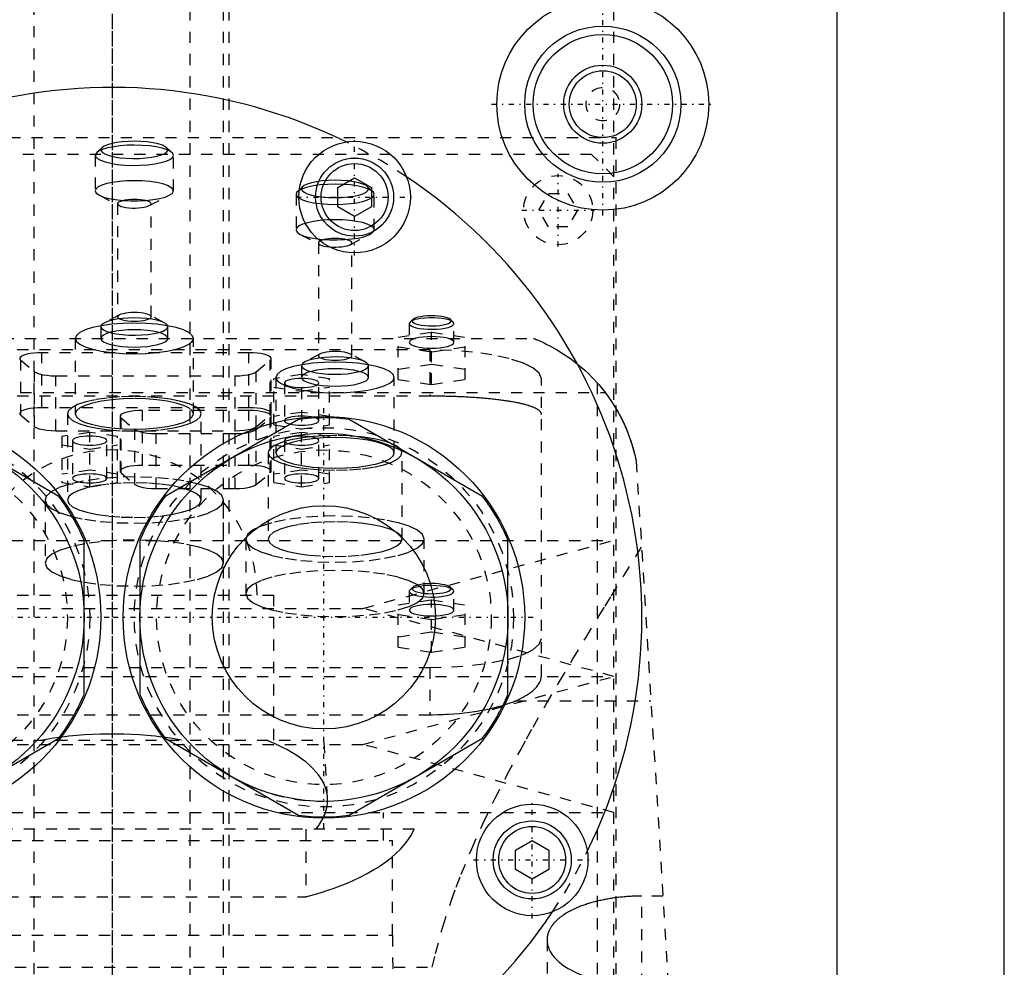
# Model space of a CAD drawing. Extents: x -90 to 90, y -139 to 487.
# Tile 8 of 10: x -8 to 80, y 195 to 280. Entities that reach past the tile are written whole.
import ezdxf

# ---------------------------------------------------------------- set-up
doc = ezdxf.new("R2010")
doc.units = 0
doc.linetypes.add('CENTER', pattern=[1.5, 0.45, -0.5, 0.05, -0.5])
doc.linetypes.add('DASHED', pattern=[2, 1, -1])
for name, color, linetype in [('AM_0', 7, 'CONTINUOUS'), ('AM_3', 7, 'DASHED'), ('AM_7', 7, 'CENTER')]:
    doc.layers.add(name, color=color, linetype=linetype)

msp = doc.modelspace()

# ---------------------------------------------------------------- linework, layer by layer
at = {"layer": 'AM_0', "color": 7, "linetype": 'CONTINUOUS'}
for p, q in [((65, 37.5), (65, 313.5)), ((80, 30), (80, 291.5)), ((20.25, 264.538), (21.75, 265.404)), ((21.75, 265.404), (23.25, 264.538)), ((20.25, 262.806), (20.25, 264.538)), ((23.25, 264.538), (23.25, 262.806)), ((21.75, 261.94), (20.25, 262.806)), ((23.25, 262.806), (21.75, 261.94)), ((-4.771, 236.837), (-16.729, 243.742)), ((16.729, 243.742), (4.771, 236.837)), ((33.229, 236.837), (21.271, 243.742)), ((-2.5, 219.096), (-2.5, 232.904)), ((2.5, 232.904), (2.5, 219.096)), ((35.5, 219.096), (35.5, 232.904)), ((-16.729, 208.258), (-4.771, 215.163)), ((4.771, 215.163), (16.729, 208.258)), ((21.271, 208.258), (33.229, 215.163)), ((36.172, 205.116), (37.672, 205.982)), ((37.672, 205.982), (39.172, 205.116)), ((36.172, 203.384), (36.172, 205.116)), ((39.172, 205.116), (39.172, 203.384)), ((37.672, 202.518), (36.172, 203.384)), ((39.172, 203.384), (37.672, 202.518))]:
    msp.add_line(p, q, dxfattribs=at)
for centre, radius in [((44, 272), 9.5), ((44, 272), 7), ((44, 272), 6.25), ((44, 272), 3.5), ((44, 272), 3), ((21.75, 263.672), 5), ((21.75, 263.672), 3.5), ((21.75, 263.672), 3), ((-19, 226), 18), ((19, 226), 18), ((-19, 226), 16.5), ((19, 226), 16.5), ((19, 226), 10.007), ((37.672, 204.25), 5), ((37.672, 204.25), 3.5), ((37.672, 204.25), 3)]:
    msp.add_circle(centre, radius, dxfattribs=at)
for centre, radius, start, end in [((0, 226), 47.5, 63.78209, 146.21791), ((0, 226), 47.5, 333.78209, 56.21791), ((19, 226), 17.886, 82.70653, 97.29347), ((-19, 226), 17.886, 22.70653, 37.29347), ((19, 226), 17.886, 142.70653, 157.29347), ((19, 226), 17.886, 22.70653, 37.29347), ((-19, 226), 17.886, 322.70653, 337.29347), ((19, 226), 17.886, 202.70653, 217.29347), ((19, 226), 17.886, 322.70653, 337.29347), ((19, 226), 17.886, 262.70653, 277.29347), ((0, 226), 47.5, 243.78209, 326.21791)]:
    msp.add_arc(centre, radius, start, end, dxfattribs=at)
at = {"layer": 'AM_3', "color": 6, "linetype": 'DASHED'}
for p, q in [((-7, 419), (-7, -110.5)), ((7, -110.5), (7, 419)), ((10, -70.5), (10, 403.5)), ((10.5, 197.5), (10.5, 300.5)), ((45, 265.5), (45, 300.5)), ((-45.211, 269), (45.211, 269)), ((45.211, 176), (45.211, 269)), ((43, 267.5), (-43, 267.5)), ((-0.89, 268.114), (-1.372, 267.666)), ((5.372, 267.666), (4.89, 268.114)), ((45, 265.5), (43, 267.5)), ((-1.5, 267.423), (-1.5, 264.235)), ((5.5, 264.235), (5.5, 267.423)), ((45, 179.5), (45, 265.5)), ((17.11, 264.614), (16.628, 264.166)), ((23.372, 264.166), (22.89, 264.614)), ((38.268, 262.5), (39.134, 264)), ((39.134, 264), (40.866, 264)), ((40.866, 264), (41.732, 262.5)), ((-1.132, 263.831), (0.658, 262.903)), ((0.5, 263.076), (0.5, 252.934)), ((3.342, 262.903), (5.132, 263.831)), ((3.5, 252.934), (3.5, 263.076)), ((16.5, 263.923), (16.5, 260.735)), ((23.5, 260.735), (23.5, 263.923)), ((39.134, 261), (38.268, 262.5)), ((41.732, 262.5), (40.866, 261)), ((40.866, 261), (39.134, 261)), ((16.868, 260.331), (18.658, 259.403)), ((18.5, 259.576), (18.5, 249.434)), ((21.342, 259.403), (23.132, 260.331)), ((21.5, 249.434), (21.5, 259.576)), ((0.658, 253.107), (-0.684, 252.411)), ((4.684, 252.411), (3.342, 253.107)), ((26.723, 252.474), (26.65, 252.335)), ((26.964, 252.698), (26.723, 252.474)), ((30.577, 252.474), (30.336, 252.698)), ((-0.988, 252.135), (-1, 252.065)), ((-1, 252.065), (-1, 251.002)), ((5, 251.002), (5, 252.065)), ((26.65, 252.335), (26.65, 250.645)), ((30.65, 250.645), (30.65, 252.335)), ((-37.803, 251), (37.803, 251)), ((-3.3, 251.002), (-3.3, 244.241)), ((7.3, 244.241), (7.3, 251.002)), ((25.65, 251.116), (28.65, 251.564)), ((25.65, 247.322), (25.65, 251.116)), ((28.65, 251.564), (31.65, 251.116)), ((28.65, 246.874), (28.65, 251.564)), ((31.65, 247.322), (31.65, 251.116)), ((28.5, 249.97), (-28.5, 249.97)), ((28.65, 249.771), (25.65, 250.219)), ((28.5, 249.97), (28.5, 245.825)), ((31.65, 250.219), (28.65, 249.771)), ((-8.189, 244.122), (-8.189, 249.048)), ((-8.189, 249.048), (-6.939, 248.013)), ((-6.28, 244.794), (-6.28, 249.72)), ((12.28, 249.72), (-6.28, 249.72)), ((12.28, 244.794), (12.28, 249.72)), ((12.939, 248.013), (14.189, 249.048)), ((14.189, 244.122), (14.189, 249.048)), ((14.28, 244.276), (14.28, 249.202)), ((18.658, 249.607), (17.316, 248.911)), ((22.684, 248.911), (21.342, 249.607)), ((17.012, 248.635), (17, 248.565)), ((17, 248.565), (17, 242.882)), ((23, 247.502), (23, 248.565)), ((28.65, 248.667), (25.65, 248.218)), ((31.65, 248.218), (28.65, 248.667)), ((-6.939, 243.086), (-6.939, 248.013)), ((-5.03, 247.649), (11.03, 247.649)), ((-5.03, 242.723), (-5.03, 247.649)), ((11.03, 242.723), (11.03, 247.649)), ((12.939, 243.086), (12.939, 248.013)), ((17, 247.757), (14.5, 247.383)), ((14.5, 243.255), (14.5, 247.383)), ((14.7, 247.502), (14.7, 240.741)), ((19.5, 247.383), (17, 247.757)), ((19.5, 243.255), (19.5, 247.383)), ((25.3, 240.741), (25.3, 247.502)), ((25.65, 247.322), (28.65, 246.874)), ((28.65, 246.874), (31.65, 247.322)), ((38.5, 220.775), (38.5, 247.382)), ((14.5, 246.636), (17, 246.263)), ((15.45, 247.01), (15.45, 243.629)), ((17, 246.263), (19.5, 246.636)), ((18.55, 243.629), (18.55, 247.01)), ((43.5, 247.019), (43.5, 77.05)), ((-44.217, 246.15), (44.217, 246.15)), ((28.5, 245.825), (-28.5, 245.825)), ((12.28, 244.794), (-6.28, 244.794)), ((2.72, 239.617), (2.72, 244.544)), ((12.28, 244.544), (2.72, 244.544)), ((12.28, 239.617), (12.28, 244.544)), ((-8.189, 244.122), (-6.939, 243.086)), ((-4, 244.241), (-4, 236.513)), ((0.72, 244.026), (0.72, 239.1)), ((0.811, 238.945), (0.811, 243.872)), ((0.811, 243.872), (2.061, 242.836)), ((8, 236.513), (8, 244.241)), ((12.939, 243.086), (14.189, 244.122)), ((12.939, 242.836), (14.189, 243.872)), ((14.189, 238.945), (14.189, 243.872)), ((14.28, 239.1), (14.28, 244.026)), ((17, 244.376), (14.5, 244.003)), ((19.5, 244.003), (17, 244.376)), ((2.061, 237.91), (2.061, 242.836)), ((12.939, 237.91), (12.939, 242.836)), ((14.5, 243.255), (17, 242.882)), ((17, 242.882), (19.5, 243.255)), ((-5.03, 242.723), (11.03, 242.723)), ((-2, 242.581), (-4.5, 242.207)), ((-4.5, 242.207), (-4.5, 238.079)), ((-2, 237.706), (-2, 242.581)), ((0.5, 242.207), (-2, 242.581)), ((0.5, 238.079), (0.5, 242.207)), ((3.97, 242.473), (11.03, 242.473)), ((3.97, 237.547), (3.97, 242.473)), ((11.03, 237.547), (11.03, 242.473)), ((17, 242.581), (14.5, 242.207)), ((14.5, 238.079), (14.5, 242.207)), ((17, 237.706), (17, 242.581)), ((19.5, 242.207), (17, 242.581)), ((19.5, 238.079), (19.5, 242.207)), ((-4.5, 241.46), (-2, 241.086)), ((-3.55, 241.833), (-3.55, 238.453)), ((-2, 241.086), (0.5, 241.46)), ((-0.45, 238.453), (-0.45, 241.833)), ((14.497, 241.36), (14.278, 241.208)), ((14.5, 241.46), (17, 241.086)), ((15.45, 241.833), (15.45, 238.453)), ((17, 241.086), (19.5, 241.46)), ((18.55, 238.453), (18.55, 241.833)), ((14, 240.741), (14, 233.013)), ((26, 233.013), (26, 240.741)), ((12.28, 239.617), (2.72, 239.617)), ((47, 240), (57, 77.05)), ((-2, 239.2), (-4.5, 238.826)), ((0.5, 238.826), (-2, 239.2)), ((0.811, 238.945), (2.061, 237.91)), ((12.939, 237.91), (14.189, 238.945)), ((17, 239.2), (14.5, 238.826)), ((19.5, 238.826), (17, 239.2)), ((-4.5, 238.079), (-2, 237.706)), ((-2, 237.706), (0.5, 238.079)), ((3.97, 237.547), (11.03, 237.547)), ((14.5, 238.079), (17, 237.706)), ((17, 237.706), (19.5, 238.079)), ((-5.904, 236.833), (-6, 236.513)), ((-6, 236.513), (-6, 230.867)), ((10, 230.867), (10, 236.513)), ((-45, 232.9), (45, 232.9)), ((12, 233.013), (12, 228.133)), ((22.5, 226.8), (45, 232.9)), ((28, 228.133), (28, 233.013)), ((26.964, 228.692), (26.723, 228.468)), ((30.577, 228.468), (30.336, 228.692)), ((-14.5, 228), (14.5, 228)), ((14.5, 215), (14.5, 228)), ((26.65, 228.329), (26.65, 226.639)), ((30.65, 226.639), (30.65, 228.329)), ((25.65, 227.11), (28.65, 227.559)), ((25.65, 223.316), (25.65, 227.11)), ((28.65, 227.559), (31.65, 227.11)), ((28.65, 222.868), (28.65, 227.559)), ((31.65, 223.316), (31.65, 227.11)), ((-22.5, 226.8), (22.5, 226.8)), ((45, 220.7), (22.5, 226.8)), ((28.65, 225.766), (25.65, 226.214)), ((31.65, 226.214), (28.65, 225.766)), ((28.65, 224.661), (25.65, 224.213)), ((31.65, 224.213), (28.65, 224.661)), ((25.65, 223.316), (28.65, 222.868)), ((28.65, 222.868), (31.65, 223.316)), ((-45, 220.7), (45, 220.7)), ((-28.5, 221.5), (28.5, 221.5)), ((22.5, 214.6), (45, 220.7)), ((28.5, 221.5), (28.5, 217.269)), ((36.159, 218.5), (48.319, 218.5)), ((-28.5, 217.269), (28.5, 217.269)), ((-22.5, 214.6), (22.5, 214.6)), ((-19, 215), (19, 215)), ((19.323, 209.83), (19, 215)), ((45, 208.5), (22.5, 214.6)), ((-45, 208.5), (45, 208.5)), ((24.35, 206), (24.35, 208.5)), ((27.082, 207), (-27.082, 207)), ((17.375, 207), (17.375, 200.939)), ((-25.15, 206), (25.15, 206)), ((25.15, 197.5), (25.15, 206)), ((-17.375, 200.939), (17.375, 200.939)), ((47.5, 77.05), (47.5, 201.006)), ((49.393, 201.006), (47.5, 201.006)), ((-25.175, 197.5), (25.175, 197.5)), ((25.75, 116.5), (25.175, 197.5)), ((39, 197.078), (39, 77.05)), ((-28.705, 194.625), (28.705, 194.625))]:
    msp.add_line(p, q, dxfattribs=at)
for points in [[(-0.89, 268.114), (-0.992, 267.962), (-0.976, 267.807), (-0.841, 267.657), (-0.594, 267.516), (-0.245, 267.391), (0.194, 267.286), (0.704, 267.205), (1.266, 267.153), (1.856, 267.13), (2.452, 267.138), (3.031, 267.177), (3.568, 267.244), (4.044, 267.337), (4.438, 267.453), (4.736, 267.587), (4.926, 267.734), (4.999, 267.887), (4.954, 268.041), (4.792, 268.19), (4.519, 268.327), (4.147, 268.448), (3.689, 268.547), (3.165, 268.621), (2.594, 268.667), (2, 268.682)], [(2, 268.682), (1.446, 268.669), (0.912, 268.629), (0.414, 268.565), (-0.029, 268.478), (-0.402, 268.371), (-0.692, 268.248), (-0.89, 268.114)], [(-1.372, 267.666), (-1.491, 267.488), (-1.472, 267.308), (-1.315, 267.132), (-1.027, 266.968), (-0.619, 266.822), (-0.107, 266.699), (0.488, 266.606), (1.143, 266.544), (1.832, 266.518), (2.528, 266.527), (3.203, 266.572), (3.83, 266.651), (4.384, 266.76), (4.844, 266.895), (5.192, 267.051), (5.413, 267.222), (5.499, 267.401), (5.446, 267.581), (5.257, 267.754), (4.939, 267.915), (4.504, 268.056), (3.971, 268.171), (3.359, 268.258), (2.693, 268.311), (2, 268.329)], [(2, 268.329), (1.354, 268.313), (0.73, 268.267), (0.15, 268.192), (-0.367, 268.09), (-0.802, 267.966), (-1.141, 267.822), (-1.372, 267.666)], [(2, 265.141), (1.317, 265.124), (0.661, 265.072), (0.056, 264.988), (-0.475, 264.876), (-0.91, 264.738), (-1.234, 264.582), (-1.433, 264.412), (-1.5, 264.235)], [(5.132, 263.831), (5.383, 264.003), (5.494, 264.184), (5.462, 264.368), (5.287, 264.546), (4.977, 264.712), (4.543, 264.858), (4.005, 264.978), (3.385, 265.067), (2.707, 265.122), (2, 265.141)], [(-1.5, 264.235), (-1.407, 264.027), (-1.132, 263.831)], [(23.5, 263.923), (23.433, 264.1), (23.234, 264.269), (22.91, 264.426), (22.475, 264.563), (21.944, 264.676), (21.339, 264.76), (20.683, 264.811), (20, 264.829), (19.317, 264.811), (18.661, 264.76), (18.056, 264.676), (17.525, 264.563), (17.09, 264.426), (16.766, 264.269), (16.567, 264.1), (16.5, 263.923)], [(-1.132, 263.831), (-0.756, 263.677), (-0.268, 263.545), (0.311, 263.442), (0.959, 263.37), (1.648, 263.334), (2.352, 263.334), (3.041, 263.37), (3.689, 263.442), (4.268, 263.545), (4.756, 263.677), (5.132, 263.831)], [(0.658, 262.903), (0.812, 262.839), (1.011, 262.784), (1.247, 262.74), (1.511, 262.709), (1.794, 262.692), (2.084, 262.688), (2.371, 262.7), (2.645, 262.726), (2.894, 262.764), (3.109, 262.815), (3.283, 262.875), (3.409, 262.943), (3.482, 263.016), (3.499, 263.091), (3.46, 263.165), (3.366, 263.236), (3.221, 263.302), (3.03, 263.358), (2.801, 263.404), (2.541, 263.438), (2.262, 263.458), (1.972, 263.464), (1.683, 263.456), (1.407, 263.433), (1.152, 263.396), (0.929, 263.348), (0.747, 263.29), (0.612, 263.223), (0.528, 263.151), (0.5, 263.076)], [(0.5, 263.076), (0.54, 262.987), (0.658, 262.903)], [(16.5, 263.923), (16.567, 263.746), (16.766, 263.576), (17.09, 263.42), (17.525, 263.282), (18.056, 263.17), (18.661, 263.086), (19.317, 263.034), (20, 263.017), (20.683, 263.034), (21.339, 263.086), (21.944, 263.17), (22.475, 263.282), (22.91, 263.42), (23.234, 263.576), (23.433, 263.746), (23.5, 263.923)], [(20, 261.641), (19.317, 261.624), (18.661, 261.572), (18.056, 261.488), (17.525, 261.376), (17.09, 261.238), (16.766, 261.082), (16.567, 260.912), (16.5, 260.735)], [(16.868, 260.331), (17.227, 260.183), (17.688, 260.055), (18.236, 259.953), (18.849, 259.88), (19.504, 259.838), (20.179, 259.831), (20.846, 259.856), (21.483, 259.915), (22.064, 260.004), (22.568, 260.12), (22.977, 260.259), (23.275, 260.415), (23.451, 260.584), (23.499, 260.758), (23.417, 260.932), (23.207, 261.098), (22.879, 261.25), (22.443, 261.384), (21.917, 261.493), (21.319, 261.574), (20.672, 261.624), (20, 261.641)], [(16.5, 260.735), (16.593, 260.527), (16.868, 260.331)], [(21.5, 259.576), (21.471, 259.652), (21.386, 259.725), (21.247, 259.792), (21.061, 259.851), (20.833, 259.899), (20.574, 259.935), (20.293, 259.957), (20, 259.964), (19.707, 259.957), (19.426, 259.935), (19.167, 259.899), (18.939, 259.851), (18.753, 259.792), (18.614, 259.725), (18.529, 259.652), (18.5, 259.576)], [(18.5, 259.576), (18.54, 259.487), (18.658, 259.403)], [(18.658, 259.403), (18.81, 259.34), (19.005, 259.286), (19.237, 259.242), (19.496, 259.21), (19.774, 259.192), (20.06, 259.188), (20.344, 259.198), (20.615, 259.222), (20.864, 259.259), (21.082, 259.307), (21.26, 259.365), (21.392, 259.431), (21.473, 259.502), (21.5, 259.576)], [(2, 252.841), (1.449, 252.828), (0.917, 252.789), (0.422, 252.725), (-0.02, 252.639), (-0.393, 252.533), (-0.684, 252.411)], [(0.5, 252.934), (0.529, 252.858), (0.614, 252.785), (0.753, 252.718), (0.939, 252.659), (1.167, 252.611), (1.426, 252.575), (1.707, 252.553), (2, 252.546), (2.293, 252.553), (2.574, 252.575), (2.833, 252.611), (3.061, 252.659), (3.247, 252.718), (3.386, 252.785), (3.471, 252.858), (3.5, 252.934), (3.471, 253.01), (3.386, 253.082), (3.247, 253.15), (3.061, 253.208), (2.833, 253.257), (2.574, 253.293), (2.293, 253.315), (2, 253.322)], [(0.658, 253.107), (0.54, 253.023), (0.5, 252.934)], [(2, 253.322), (1.725, 253.316), (1.459, 253.296), (1.211, 253.264), (0.99, 253.221), (0.804, 253.168), (0.658, 253.107)], [(4.684, 252.411), (4.393, 252.533), (4.02, 252.639), (3.578, 252.725), (3.083, 252.789), (2.551, 252.828), (2, 252.841)], [(26.65, 252.335), (26.69, 252.232), (26.809, 252.133), (27.002, 252.042), (27.261, 251.962), (27.576, 251.898), (27.934, 251.852), (28.321, 251.824), (28.72, 251.818), (29.118, 251.832), (29.496, 251.866), (29.84, 251.919), (30.137, 251.989), (30.374, 252.072), (30.541, 252.167), (30.633, 252.268), (30.645, 252.371), (30.577, 252.474)], [(30.577, 252.474), (30.432, 252.57), (30.216, 252.657), (29.938, 252.731), (29.609, 252.789), (29.241, 252.829), (28.85, 252.85), (28.45, 252.85), (28.059, 252.829), (27.691, 252.789), (27.362, 252.731), (27.084, 252.657), (26.868, 252.57), (26.723, 252.474)], [(28.65, 253.029), (28.303, 253.02), (27.971, 252.994), (27.665, 252.951), (27.398, 252.893), (27.181, 252.822), (27.021, 252.742), (26.927, 252.655), (26.901, 252.566), (26.943, 252.476), (27.054, 252.391), (27.228, 252.312), (27.458, 252.245), (27.735, 252.19), (28.049, 252.151), (28.386, 252.129), (28.734, 252.124), (29.078, 252.137), (29.406, 252.168), (29.703, 252.215), (29.959, 252.276), (30.163, 252.349), (30.307, 252.431), (30.386, 252.519), (30.395, 252.609), (30.336, 252.698)], [(30.336, 252.698), (30.22, 252.776), (30.051, 252.848), (29.833, 252.91), (29.575, 252.961), (29.285, 252.998), (28.973, 253.022), (28.65, 253.029)], [(2, 252.374), (0.966, 252.347), (-0.028, 252.269), (-0.945, 252.143), (-1.748, 251.972), (-2.407, 251.764), (-2.897, 251.527), (-3.198, 251.27), (-3.3, 251.002)], [(-1, 252.065), (-0.94, 251.91), (-0.763, 251.762), (-0.475, 251.626), (-0.088, 251.507), (0.382, 251.411), (0.917, 251.34), (1.495, 251.299), (2.094, 251.288), (2.688, 251.309), (3.255, 251.359), (3.772, 251.438), (4.218, 251.542), (4.576, 251.666), (4.83, 251.807), (4.972, 251.958), (4.994, 252.113), (4.897, 252.266), (4.684, 252.411)], [(-0.684, 252.411), (-0.886, 252.277), (-0.988, 252.135)], [(7.3, 251.002), (7.198, 251.27), (6.897, 251.527), (6.407, 251.764), (5.748, 251.972), (4.945, 252.143), (4.028, 252.269), (3.034, 252.347), (2, 252.374)], [(-3.3, 251.002), (-3.198, 250.734), (-2.897, 250.477), (-2.407, 250.24), (-1.748, 250.032), (-0.945, 249.861), (-0.028, 249.735), (0.966, 249.657), (2, 249.63), (3.034, 249.657), (4.028, 249.735), (4.945, 249.861), (5.748, 250.032), (6.407, 250.24), (6.897, 250.477), (7.198, 250.734), (7.3, 251.002)], [(26.65, 250.645), (26.688, 250.544), (26.802, 250.446), (26.987, 250.357), (27.236, 250.278), (27.539, 250.214), (27.885, 250.166), (28.26, 250.137), (28.65, 250.127), (29.04, 250.137), (29.415, 250.166), (29.761, 250.214), (30.064, 250.278), (30.313, 250.357), (30.498, 250.446), (30.612, 250.544), (30.65, 250.645), (30.612, 250.746), (30.498, 250.843), (30.313, 250.932), (30.064, 251.011), (29.761, 251.075), (29.415, 251.123), (29.04, 251.152), (28.65, 251.162)], [(28.65, 251.162), (28.26, 251.152), (27.885, 251.123), (27.539, 251.075), (27.236, 251.011), (26.987, 250.932), (26.802, 250.843), (26.688, 250.746), (26.65, 250.645)], [(38.5, 247.382), (38.308, 247.887), (37.739, 248.372), (36.815, 248.82), (35.571, 249.212), (34.056, 249.534), (32.327, 249.773), (30.451, 249.92), (28.5, 249.97)], [(-6.28, 249.72), (-6.652, 249.711), (-7.012, 249.684), (-7.346, 249.64), (-7.642, 249.581), (-7.891, 249.509), (-8.083, 249.426), (-8.213, 249.335), (-8.274, 249.239), (-8.266, 249.143), (-8.189, 249.048)], [(14.189, 249.048), (14.266, 249.143), (14.274, 249.239), (14.213, 249.335), (14.083, 249.426), (13.891, 249.509), (13.642, 249.581), (13.346, 249.64), (13.012, 249.684), (12.652, 249.711), (12.28, 249.72)], [(17, 248.565), (17.056, 248.415), (17.222, 248.272), (17.491, 248.139), (17.855, 248.022), (18.298, 247.925), (18.805, 247.852), (19.356, 247.806), (19.932, 247.788), (20.51, 247.799), (21.069, 247.839), (21.588, 247.906), (22.048, 247.997), (22.431, 248.11), (22.724, 248.239), (22.915, 248.381), (22.997, 248.529), (22.967, 248.679), (22.827, 248.825), (22.581, 248.96), (22.238, 249.082), (21.812, 249.183), (21.319, 249.262), (20.776, 249.315), (20.204, 249.339), (19.625, 249.335), (19.06, 249.302), (18.529, 249.241), (18.054, 249.155), (17.651, 249.048), (17.336, 248.922), (17.121, 248.782), (17.012, 248.635)], [(18.5, 249.434), (18.529, 249.358), (18.614, 249.285), (18.753, 249.218), (18.939, 249.159), (19.167, 249.111), (19.426, 249.075), (19.707, 249.053), (20, 249.046), (20.293, 249.053), (20.574, 249.075), (20.833, 249.111), (21.061, 249.159), (21.247, 249.218), (21.386, 249.285), (21.471, 249.358), (21.5, 249.434), (21.471, 249.51), (21.386, 249.582), (21.247, 249.65), (21.061, 249.708), (20.833, 249.757), (20.574, 249.793), (20.293, 249.815), (20, 249.822)], [(18.658, 249.607), (18.54, 249.523), (18.5, 249.434)], [(20, 249.822), (19.725, 249.816), (19.459, 249.796), (19.211, 249.764), (18.99, 249.721), (18.804, 249.668), (18.658, 249.607)], [(25.3, 247.502), (25.198, 247.77), (24.897, 248.027), (24.407, 248.264), (23.748, 248.472), (22.945, 248.643), (22.028, 248.769), (21.034, 248.847), (20, 248.874), (18.966, 248.847), (17.972, 248.769), (17.055, 248.643), (16.252, 248.472), (15.593, 248.264), (15.103, 248.027), (14.802, 247.77), (14.7, 247.502)], [(-6.939, 248.013), (-6.771, 247.912), (-6.526, 247.824), (-6.214, 247.75), (-5.85, 247.695), (-5.449, 247.661), (-5.03, 247.649)], [(11.03, 247.649), (11.449, 247.661), (11.85, 247.695), (12.214, 247.75), (12.526, 247.824), (12.771, 247.912), (12.939, 248.013)], [(14.7, 247.502), (14.802, 247.234), (15.103, 246.977), (15.593, 246.74), (16.252, 246.532), (17.055, 246.361), (17.972, 246.235), (18.966, 246.157), (20, 246.13), (21.034, 246.157), (22.028, 246.235), (22.945, 246.361), (23.748, 246.532), (24.407, 246.74), (24.897, 246.977), (25.198, 247.234), (25.3, 247.502)], [(-4, 244.241), (-3.884, 243.936), (-3.539, 243.643), (-2.979, 243.374), (-2.225, 243.138), (-1.308, 242.945), (-0.262, 242.802), (0.871, 242.715), (2.048, 242.688), (3.224, 242.72), (4.352, 242.812), (5.389, 242.959), (6.294, 243.156), (7.032, 243.395), (7.575, 243.667), (7.902, 243.961), (7.999, 244.266), (7.864, 244.57), (7.501, 244.861), (6.924, 245.128), (6.156, 245.361), (5.227, 245.55), (4.172, 245.688), (3.034, 245.77), (1.855, 245.793), (0.681, 245.756), (-0.441, 245.659), (-1.468, 245.508), (-2.361, 245.307), (-3.084, 245.065), (-3.61, 244.791)], [(-3.3, 244.241), (-3.198, 243.973), (-2.897, 243.716), (-2.407, 243.478), (-1.748, 243.271), (-0.945, 243.1), (-0.028, 242.973), (0.966, 242.895), (2, 242.869), (3.034, 242.895), (4.028, 242.973), (4.945, 243.1), (5.748, 243.271), (6.407, 243.478), (6.897, 243.716), (7.198, 243.973), (7.3, 244.241), (7.198, 244.508), (6.897, 244.766), (6.407, 245.003), (5.748, 245.211), (4.945, 245.381), (4.028, 245.508), (3.034, 245.586), (2, 245.612)], [(2, 245.612), (0.966, 245.586), (-0.028, 245.508), (-0.945, 245.381), (-1.748, 245.211), (-2.407, 245.003), (-2.897, 244.766), (-3.198, 244.508), (-3.3, 244.241)], [(-6.28, 244.794), (-6.652, 244.785), (-7.012, 244.758), (-7.346, 244.714), (-7.642, 244.655), (-7.891, 244.583), (-8.083, 244.5), (-8.213, 244.409), (-8.274, 244.313), (-8.266, 244.216), (-8.189, 244.122)], [(-3.61, 244.791), (-3.902, 244.52), (-4, 244.241)], [(2.72, 244.544), (2.348, 244.534), (1.988, 244.508), (1.654, 244.464), (1.358, 244.405), (1.109, 244.333), (0.917, 244.249), (0.787, 244.159), (0.726, 244.063), (0.734, 243.966), (0.811, 243.872)], [(14.189, 244.122), (14.266, 244.216), (14.274, 244.313), (14.213, 244.409), (14.083, 244.5), (13.891, 244.583), (13.642, 244.655), (13.346, 244.714), (13.012, 244.758), (12.652, 244.785), (12.28, 244.794)], [(14.189, 243.872), (14.266, 243.966), (14.274, 244.063), (14.213, 244.159), (14.083, 244.249), (13.891, 244.333), (13.642, 244.405), (13.346, 244.464), (13.012, 244.508), (12.652, 244.534), (12.28, 244.544)], [(-6.939, 243.086), (-6.771, 242.986), (-6.526, 242.897), (-6.214, 242.824), (-5.85, 242.769), (-5.449, 242.735), (-5.03, 242.723)], [(2.061, 242.836), (2.229, 242.736), (2.474, 242.647), (2.786, 242.574), (3.15, 242.519), (3.551, 242.485), (3.97, 242.473)], [(11.03, 242.723), (11.449, 242.735), (11.85, 242.769), (12.214, 242.824), (12.526, 242.897), (12.771, 242.986), (12.939, 243.086)], [(11.03, 242.473), (11.449, 242.485), (11.85, 242.519), (12.214, 242.574), (12.526, 242.647), (12.771, 242.736), (12.939, 242.836)], [(-0.45, 241.833), (-0.48, 241.912), (-0.568, 241.987), (-0.711, 242.056), (-0.904, 242.117), (-1.139, 242.167), (-1.407, 242.204), (-1.698, 242.227), (-2, 242.235), (-2.302, 242.227), (-2.593, 242.204), (-2.861, 242.167), (-3.096, 242.117), (-3.289, 242.056), (-3.432, 241.987), (-3.52, 241.912), (-3.55, 241.833)], [(25.3, 240.741), (25.198, 241.008), (24.897, 241.266), (24.407, 241.503), (23.748, 241.711), (22.945, 241.881), (22.028, 242.008), (21.034, 242.086), (20, 242.112), (18.966, 242.086), (17.972, 242.008), (17.055, 241.881), (16.252, 241.711), (15.593, 241.503), (15.103, 241.266), (14.802, 241.008), (14.7, 240.741)], [(19.051, 242.274), (18.03, 242.207), (17.07, 242.096), (16.2, 241.942), (15.447, 241.752)], [(18.55, 241.833), (18.52, 241.912), (18.432, 241.987), (18.289, 242.056), (18.096, 242.117), (17.861, 242.167), (17.593, 242.204), (17.302, 242.227), (17, 242.235), (16.698, 242.227), (16.407, 242.204), (16.139, 242.167), (15.904, 242.117), (15.711, 242.056), (15.568, 241.987), (15.48, 241.912), (15.45, 241.833)], [(25.83, 241.108), (25.466, 241.381), (24.912, 241.632), (24.189, 241.852), (23.321, 242.034), (22.337, 242.171), (21.273, 242.258), (20.165, 242.293), (19.051, 242.274)], [(-3.55, 241.833), (-3.52, 241.755), (-3.432, 241.68), (-3.289, 241.611), (-3.096, 241.55), (-2.861, 241.5), (-2.593, 241.463), (-2.302, 241.44), (-2, 241.432), (-1.698, 241.44), (-1.407, 241.463), (-1.139, 241.5), (-0.904, 241.55), (-0.711, 241.611), (-0.568, 241.68), (-0.48, 241.755), (-0.45, 241.833)], [(14.278, 241.208), (14.07, 240.977), (14, 240.741)], [(14, 240.741), (14.118, 240.434), (14.468, 240.139), (15.036, 239.868), (15.8, 239.632), (16.729, 239.439), (17.788, 239.297), (18.933, 239.212), (20.12, 239.188), (21.303, 239.225), (22.434, 239.321), (23.47, 239.474), (24.368, 239.676), (25.095, 239.92), (25.62, 240.197), (25.925, 240.495), (25.995, 240.803), (25.83, 241.108)], [(15.447, 241.752), (14.915, 241.565), (14.497, 241.36)], [(15.45, 241.833), (15.48, 241.755), (15.568, 241.68), (15.711, 241.611), (15.904, 241.55), (16.139, 241.5), (16.407, 241.463), (16.698, 241.44), (17, 241.432), (17.302, 241.44), (17.593, 241.463), (17.861, 241.5), (18.096, 241.55), (18.289, 241.611), (18.432, 241.68), (18.52, 241.755), (18.55, 241.833)], [(14.7, 240.741), (14.802, 240.473), (15.103, 240.216), (15.593, 239.978), (16.252, 239.771), (17.055, 239.6), (17.972, 239.473), (18.966, 239.395), (20, 239.369), (21.034, 239.395), (22.028, 239.473), (22.945, 239.6), (23.748, 239.771), (24.407, 239.978), (24.897, 240.216), (25.198, 240.473), (25.3, 240.741)], [(2.72, 239.617), (2.348, 239.608), (1.988, 239.581), (1.654, 239.538), (1.358, 239.479), (1.109, 239.406), (0.917, 239.323), (0.787, 239.232), (0.726, 239.137), (0.734, 239.04), (0.811, 238.945)], [(14.189, 238.945), (14.266, 239.04), (14.274, 239.137), (14.213, 239.232), (14.083, 239.323), (13.891, 239.406), (13.642, 239.479), (13.346, 239.538), (13.012, 239.581), (12.652, 239.608), (12.28, 239.617)], [(-6, 236.513), (-5.846, 236.109), (-5.391, 235.721), (-4.652, 235.363), (-3.657, 235.049), (-2.445, 234.792), (-1.061, 234.6), (0.439, 234.482), (2, 234.443), (3.561, 234.482), (5.061, 234.6), (6.445, 234.792), (7.657, 235.049), (8.652, 235.363), (9.391, 235.721), (9.846, 236.109), (10, 236.513), (9.846, 236.917), (9.391, 237.306), (8.652, 237.663), (7.657, 237.977), (6.445, 238.235), (5.061, 238.426), (3.561, 238.544), (2, 238.584)], [(2, 238.584), (0.393, 238.542), (-1.148, 238.417), (-2.561, 238.214), (-3.789, 237.942), (-4.78, 237.612), (-5.495, 237.237), (-5.904, 236.833)], [(2.061, 237.91), (2.229, 237.81), (2.474, 237.721), (2.786, 237.647), (3.15, 237.592), (3.551, 237.558), (3.97, 237.547)], [(11.03, 237.547), (11.449, 237.558), (11.85, 237.592), (12.214, 237.647), (12.526, 237.721), (12.771, 237.81), (12.939, 237.91)], [(14, 233.013), (14.115, 232.71), (14.457, 232.419), (15.011, 232.15), (15.757, 231.915), (16.667, 231.722), (17.704, 231.578), (18.829, 231.49), (20, 231.46), (21.171, 231.49), (22.296, 231.578), (23.333, 231.722), (24.243, 231.915), (24.989, 232.15), (25.543, 232.419), (25.885, 232.71), (26, 233.013), (25.885, 233.316), (25.543, 233.607), (24.989, 233.876), (24.243, 234.111), (23.333, 234.304), (22.296, 234.448), (21.171, 234.536), (20, 234.566)], [(20, 234.566), (18.829, 234.536), (17.704, 234.448), (16.667, 234.304), (15.757, 234.111), (15.011, 233.876), (14.457, 233.607), (14.115, 233.316), (14, 233.013)], [(26.723, 228.468), (26.655, 228.367), (26.666, 228.264), (26.756, 228.163), (26.92, 228.069), (27.154, 227.986), (27.446, 227.916), (27.786, 227.863), (28.16, 227.828), (28.554, 227.812), (28.952, 227.818), (29.337, 227.843), (29.696, 227.888), (30.012, 227.95), (30.275, 228.028), (30.474, 228.117), (30.6, 228.215), (30.649, 228.317), (30.619, 228.42), (30.511, 228.519), (30.329, 228.611), (30.081, 228.691), (29.776, 228.757), (29.426, 228.806), (29.046, 228.837), (28.65, 228.847)], [(27.609, 228.771), (27.308, 228.713), (27.054, 228.642), (26.857, 228.559), (26.723, 228.468)], [(27.435, 228.897), (27.208, 228.828), (27.039, 228.748), (26.935, 228.661), (26.9, 228.571), (26.935, 228.481), (27.039, 228.394), (27.208, 228.314), (27.435, 228.245), (27.71, 228.189), (28.023, 228.148), (28.362, 228.124), (28.712, 228.118), (29.059, 228.131), (29.39, 228.16), (29.692, 228.207), (29.951, 228.268), (30.158, 228.341), (30.305, 228.424), (30.385, 228.512), (30.396, 228.603), (30.336, 228.692)], [(28, 228.991), (27.699, 228.951), (27.435, 228.897)], [(28.65, 228.847), (28.287, 228.838), (27.936, 228.813), (27.609, 228.771)], [(30.336, 228.692), (30.22, 228.771), (30.049, 228.843), (29.829, 228.906), (29.569, 228.956), (29.276, 228.994), (28.962, 229.017), (28.637, 229.024), (28.312, 229.015), (28, 228.991)], [(28.5, 221.5), (30.451, 221.55), (32.327, 221.697), (34.056, 221.936), (35.571, 222.258), (36.815, 222.65), (37.739, 223.098), (38.308, 223.583), (38.5, 224.088)]]:
    msp.add_lwpolyline(points, dxfattribs=at)
for points in [[(23, 264.406), (22.942, 264.557), (22.772, 264.703), (22.494, 264.837), (22.121, 264.955), (21.667, 265.051), (21.148, 265.123), (20.585, 265.167), (20, 265.182), (19.415, 265.167), (18.852, 265.123), (18.333, 265.051), (17.879, 264.955), (17.506, 264.837), (17.228, 264.703), (17.058, 264.557), (17, 264.406), (17.058, 264.254), (17.228, 264.109), (17.506, 263.974), (17.879, 263.857), (18.333, 263.76), (18.852, 263.688), (19.415, 263.644), (20, 263.629), (20.585, 263.644), (21.148, 263.688), (21.667, 263.76), (22.121, 263.857), (22.494, 263.974), (22.772, 264.109), (22.942, 264.254)], [(5, 251.002), (4.942, 251.154), (4.772, 251.299), (4.494, 251.433), (4.121, 251.551), (3.667, 251.648), (3.148, 251.719), (2.585, 251.764), (2, 251.778), (1.415, 251.764), (0.852, 251.719), (0.333, 251.648), (-0.121, 251.551), (-0.494, 251.433), (-0.772, 251.299), (-0.942, 251.154), (-1, 251.002), (-0.942, 250.851), (-0.772, 250.705), (-0.494, 250.571), (-0.121, 250.453), (0.333, 250.356), (0.852, 250.285), (1.415, 250.241), (2, 250.226), (2.585, 250.241), (3.148, 250.285), (3.667, 250.356), (4.121, 250.453), (4.494, 250.571), (4.772, 250.705), (4.942, 250.851)], [(23, 247.502), (22.942, 247.654), (22.772, 247.799), (22.494, 247.933), (22.121, 248.051), (21.667, 248.148), (21.148, 248.219), (20.585, 248.264), (20, 248.278), (19.415, 248.264), (18.852, 248.219), (18.333, 248.148), (17.879, 248.051), (17.506, 247.933), (17.228, 247.799), (17.058, 247.654), (17, 247.502), (17.058, 247.351), (17.228, 247.205), (17.506, 247.071), (17.879, 246.953), (18.333, 246.856), (18.852, 246.785), (19.415, 246.741), (20, 246.726), (20.585, 246.741), (21.148, 246.785), (21.667, 246.856), (22.121, 246.953), (22.494, 247.071), (22.772, 247.205), (22.942, 247.351)], [(18.55, 247.01), (18.52, 247.088), (18.432, 247.163), (18.289, 247.233), (18.096, 247.293), (17.861, 247.343), (17.593, 247.38), (17.302, 247.403), (17, 247.411), (16.698, 247.403), (16.407, 247.38), (16.139, 247.343), (15.904, 247.293), (15.711, 247.233), (15.568, 247.163), (15.48, 247.088), (15.45, 247.01), (15.48, 246.932), (15.568, 246.856), (15.711, 246.787), (15.904, 246.726), (16.139, 246.676), (16.407, 246.639), (16.698, 246.616), (17, 246.609), (17.302, 246.616), (17.593, 246.639), (17.861, 246.676), (18.096, 246.726), (18.289, 246.787), (18.432, 246.856), (18.52, 246.932)], [(18.55, 243.629), (18.52, 243.707), (18.432, 243.783), (18.289, 243.852), (18.096, 243.913), (17.861, 243.963), (17.593, 244), (17.302, 244.022), (17, 244.03), (16.698, 244.022), (16.407, 244), (16.139, 243.963), (15.904, 243.913), (15.711, 243.852), (15.568, 243.783), (15.48, 243.707), (15.45, 243.629), (15.48, 243.551), (15.568, 243.476), (15.711, 243.406), (15.904, 243.345), (16.139, 243.295), (16.407, 243.258), (16.698, 243.236), (17, 243.228), (17.302, 243.236), (17.593, 243.258), (17.861, 243.295), (18.096, 243.345), (18.289, 243.406), (18.432, 243.476), (18.52, 243.551)], [(-0.45, 238.453), (-0.48, 238.531), (-0.568, 238.606), (-0.711, 238.676), (-0.904, 238.736), (-1.139, 238.786), (-1.407, 238.823), (-1.698, 238.846), (-2, 238.854), (-2.302, 238.846), (-2.593, 238.823), (-2.861, 238.786), (-3.096, 238.736), (-3.289, 238.676), (-3.432, 238.606), (-3.52, 238.531), (-3.55, 238.453), (-3.52, 238.374), (-3.432, 238.299), (-3.289, 238.23), (-3.096, 238.169), (-2.861, 238.119), (-2.593, 238.082), (-2.302, 238.059), (-2, 238.051), (-1.698, 238.059), (-1.407, 238.082), (-1.139, 238.119), (-0.904, 238.169), (-0.711, 238.23), (-0.568, 238.299), (-0.48, 238.374)], [(18.55, 238.453), (18.52, 238.531), (18.432, 238.606), (18.289, 238.676), (18.096, 238.736), (17.861, 238.786), (17.593, 238.823), (17.302, 238.846), (17, 238.854), (16.698, 238.846), (16.407, 238.823), (16.139, 238.786), (15.904, 238.736), (15.711, 238.676), (15.568, 238.606), (15.48, 238.531), (15.45, 238.453), (15.48, 238.374), (15.568, 238.299), (15.711, 238.23), (15.904, 238.169), (16.139, 238.119), (16.407, 238.082), (16.698, 238.059), (17, 238.051), (17.302, 238.059), (17.593, 238.082), (17.861, 238.119), (18.096, 238.169), (18.289, 238.23), (18.432, 238.299), (18.52, 238.374)], [(8, 236.513), (7.885, 236.816), (7.543, 237.107), (6.989, 237.376), (6.243, 237.611), (5.333, 237.804), (4.296, 237.948), (3.171, 238.036), (2, 238.066), (0.829, 238.036), (-0.296, 237.948), (-1.333, 237.804), (-2.243, 237.611), (-2.989, 237.376), (-3.543, 237.107), (-3.885, 236.816), (-4, 236.513), (-3.885, 236.21), (-3.543, 235.919), (-2.989, 235.65), (-2.243, 235.415), (-1.333, 235.222), (-0.296, 235.078), (0.829, 234.99), (2, 234.96), (3.171, 234.99), (4.296, 235.078), (5.333, 235.222), (6.243, 235.415), (6.989, 235.65), (7.543, 235.919), (7.885, 236.21)], [(28, 233.013), (27.846, 233.417), (27.391, 233.806), (26.652, 234.163), (25.657, 234.477), (24.445, 234.735), (23.061, 234.926), (21.561, 235.044), (20, 235.084), (18.439, 235.044), (16.939, 234.926), (15.555, 234.735), (14.343, 234.477), (13.348, 234.163), (12.609, 233.806), (12.154, 233.417), (12, 233.013), (12.154, 232.609), (12.609, 232.221), (13.348, 231.863), (14.343, 231.549), (15.555, 231.292), (16.939, 231.1), (18.439, 230.982), (20, 230.943), (21.561, 230.982), (23.061, 231.1), (24.445, 231.292), (25.657, 231.549), (26.652, 231.863), (27.391, 232.221), (27.846, 232.609)], [(-6, 230.867), (-5.846, 230.464), (-5.391, 230.075), (-4.652, 229.717), (-3.657, 229.403), (-2.445, 229.146), (-1.061, 228.955), (0.439, 228.837), (2, 228.797), (3.561, 228.837), (5.061, 228.955), (6.445, 229.146), (7.657, 229.403), (8.652, 229.717), (9.391, 230.075), (9.846, 230.464), (10, 230.867), (9.846, 231.271), (9.391, 231.66), (8.652, 232.018), (7.657, 232.332), (6.445, 232.589), (5.061, 232.78), (3.561, 232.898), (2, 232.938), (0.439, 232.898), (-1.061, 232.78), (-2.445, 232.589), (-3.657, 232.332), (-4.652, 232.018), (-5.391, 231.66), (-5.846, 231.271)], [(12, 228.133), (12.154, 227.729), (12.609, 227.341), (13.348, 226.983), (14.343, 226.669), (15.555, 226.411), (16.939, 226.22), (18.439, 226.102), (20, 226.062), (21.561, 226.102), (23.061, 226.22), (24.445, 226.411), (25.657, 226.669), (26.652, 226.983), (27.391, 227.341), (27.846, 227.729), (28, 228.133), (27.846, 228.537), (27.391, 228.925), (26.652, 229.283), (25.657, 229.597), (24.445, 229.855), (23.061, 230.046), (21.561, 230.164), (20, 230.204), (18.439, 230.164), (16.939, 230.046), (15.555, 229.855), (14.343, 229.597), (13.348, 229.283), (12.609, 228.925), (12.154, 228.537)], [(30.65, 226.639), (30.612, 226.74), (30.498, 226.837), (30.313, 226.927), (30.064, 227.005), (29.761, 227.069), (29.415, 227.117), (29.04, 227.147), (28.65, 227.157), (28.26, 227.147), (27.885, 227.117), (27.539, 227.069), (27.236, 227.005), (26.987, 226.927), (26.802, 226.837), (26.688, 226.74), (26.65, 226.639), (26.688, 226.538), (26.802, 226.441), (26.987, 226.351), (27.236, 226.273), (27.539, 226.209), (27.885, 226.161), (28.26, 226.131), (28.65, 226.121), (29.04, 226.131), (29.415, 226.161), (29.761, 226.209), (30.064, 226.273), (30.313, 226.351), (30.498, 226.441), (30.612, 226.538)]]:
    msp.add_lwpolyline(points, close=True, dxfattribs=at)
for points in [[(37.803, 251, 0), (37.822, 250.992, 0), (37.864, 250.976, 0), (37.909, 250.958, 0), (37.933, 250.948, 0), (37.957, 250.938, 0), (38.01, 250.917, 0), (38.065, 250.894, 0), (38.283, 250.801, 0), (38.734, 250.595, 0), (38.989, 250.471, 0), (39.26, 250.333, 0), (39.84, 250.012, 0), (40.456, 249.633, 0), (41.093, 249.196, 0), (41.74, 248.7, 0), (42.387, 248.145, 0), (42.707, 247.845, 0), (43.023, 247.53, 0), (43.642, 246.857, 0), (44.236, 246.125, 0), (44.797, 245.335, 0), (45.318, 244.488, 0), (45.794, 243.585, 0), (46.013, 243.113, 0), (46.217, 242.627, 0), (46.581, 241.615, 0), (46.879, 240.551, 0), (47, 240, 0)], [(43.5, 247.019, 0), (43.5, 247.019, 0), (43.501, 247.017, 0), (43.504, 247.015, 0), (43.506, 247.013, 0), (43.508, 247.01, 0), (43.513, 247.004, 0), (43.52, 246.997, 0), (43.527, 246.988, 0), (43.537, 246.978, 0), (43.547, 246.966, 0), (43.553, 246.959, 0), (43.559, 246.952, 0), (43.573, 246.937, 0), (43.587, 246.92, 0), (43.603, 246.901, 0), (43.621, 246.881, 0), (43.64, 246.86, 0), (43.649, 246.848, 0), (43.66, 246.837, 0), (43.681, 246.812, 0), (43.704, 246.785, 0), (43.715, 246.771, 0), (43.727, 246.757, 0), (43.753, 246.728, 0), (43.779, 246.697, 0), (43.792, 246.68, 0), (43.806, 246.664, 0), (43.835, 246.63, 0), (43.864, 246.594, 0), (43.894, 246.557, 0), (43.926, 246.519, 0), (43.958, 246.479, 0), (43.975, 246.458, 0), (43.992, 246.437, 0), (44.026, 246.395, 0), (44.06, 246.351, 0), (44.096, 246.306, 0), (44.132, 246.26, 0), (44.168, 246.213, 0), (44.187, 246.189, 0), (44.206, 246.164, 0), (44.243, 246.115, 0), (44.281, 246.065, 0), (44.319, 246.014, 0), (44.358, 245.962, 0), (44.397, 245.909, 0), (44.416, 245.882, 0), (44.436, 245.855, 0), (44.476, 245.799, 0), (44.517, 245.743, 0), (44.557, 245.685, 0), (44.599, 245.626, 0), (44.64, 245.566, 0), (44.661, 245.536, 0), (44.682, 245.505, 0), (44.725, 245.443, 0), (44.767, 245.379, 0), (44.81, 245.315, 0), (44.853, 245.249, 0), (44.896, 245.183, 0), (44.918, 245.149, 0), (44.94, 245.115, 0), (44.984, 245.046, 0), (45.027, 244.976, 0), (45.049, 244.941, 0), (45.071, 244.905, 0), (45.115, 244.833, 0), (45.159, 244.76, 0), (45.181, 244.723, 0), (45.203, 244.686, 0), (45.247, 244.611, 0), (45.292, 244.535, 0), (45.336, 244.458, 0), (45.38, 244.38, 0), (45.423, 244.301, 0), (45.445, 244.261, 0), (45.467, 244.221, 0), (45.511, 244.14, 0), (45.554, 244.059, 0), (45.598, 243.976, 0), (45.641, 243.893, 0), (45.684, 243.808, 0), (45.705, 243.766, 0), (45.726, 243.723, 0), (45.769, 243.637, 0), (45.811, 243.55, 0), (45.853, 243.463, 0), (45.894, 243.375, 0), (45.935, 243.286, 0), (45.955, 243.241, 0), (45.976, 243.196, 0), (46.016, 243.105, 0), (46.056, 243.014, 0), (46.192, 242.69, 0), (46.411, 242.116, 0), (46.513, 241.823, 0), (46.61, 241.525, 0), (46.785, 240.92, 0), (46.935, 240.308, 0), (47, 240, 0)], [(38.5, 244.194, 0), (38.5, 244.206, 0), (38.498, 244.23, 0), (38.494, 244.254, 0), (38.491, 244.266, 0), (38.488, 244.278, 0), (38.48, 244.303, 0), (38.47, 244.327, 0), (38.458, 244.352, 0), (38.444, 244.376, 0), (38.427, 244.4, 0), (38.418, 244.413, 0), (38.409, 244.425, 0), (38.388, 244.449, 0), (38.366, 244.473, 0), (38.341, 244.498, 0), (38.314, 244.522, 0), (38.285, 244.546, 0), (38.27, 244.558, 0), (38.254, 244.57, 0), (38.22, 244.594, 0), (38.185, 244.618, 0), (38.166, 244.63, 0), (38.147, 244.642, 0), (38.107, 244.666, 0), (38.065, 244.69, 0), (38.043, 244.702, 0), (38.021, 244.713, 0), (37.975, 244.737, 0), (37.926, 244.76, 0), (37.876, 244.783, 0), (37.824, 244.806, 0), (37.769, 244.829, 0), (37.741, 244.84, 0), (37.713, 244.852, 0), (37.654, 244.874, 0), (37.593, 244.896, 0), (37.531, 244.918, 0), (37.466, 244.94, 0), (37.4, 244.962, 0), (37.366, 244.973, 0), (37.332, 244.983, 0), (37.262, 245.005, 0), (37.19, 245.026, 0), (37.116, 245.046, 0), (37.04, 245.067, 0), (36.963, 245.087, 0), (36.924, 245.097, 0), (36.884, 245.107, 0), (36.803, 245.127, 0), (36.721, 245.146, 0), (36.637, 245.166, 0), (36.552, 245.185, 0), (36.465, 245.203, 0), (36.421, 245.213, 0), (36.377, 245.222, 0), (36.288, 245.24, 0), (36.197, 245.258, 0), (36.105, 245.275, 0), (36.011, 245.293, 0), (35.917, 245.31, 0), (35.869, 245.318, 0), (35.821, 245.326, 0), (35.724, 245.343, 0), (35.627, 245.359, 0), (35.578, 245.367, 0), (35.528, 245.374, 0), (35.428, 245.39, 0), (35.325, 245.405, 0), (35.274, 245.413, 0), (35.221, 245.42, 0), (35.116, 245.435, 0), (35.008, 245.45, 0), (34.899, 245.465, 0), (34.788, 245.479, 0), (34.675, 245.493, 0), (34.618, 245.5, 0), (34.56, 245.507, 0), (34.444, 245.521, 0), (34.327, 245.534, 0), (34.208, 245.548, 0), (34.087, 245.561, 0), (33.965, 245.573, 0), (33.903, 245.579, 0), (33.842, 245.586, 0), (33.717, 245.598, 0), (33.591, 245.61, 0), (33.463, 245.621, 0), (33.334, 245.632, 0), (33.204, 245.643, 0), (33.139, 245.649, 0), (33.073, 245.654, 0), (32.941, 245.665, 0), (32.808, 245.675, 0), (32.673, 245.684, 0), (32.538, 245.694, 0), (32.402, 245.703, 0), (32.334, 245.707, 0), (32.265, 245.712, 0), (32.127, 245.72, 0), (31.989, 245.728, 0), (31.849, 245.736, 0), (31.709, 245.744, 0), (31.568, 245.751, 0), (31.498, 245.754, 0), (31.427, 245.758, 0), (31.285, 245.764, 0), (31.143, 245.77, 0), (31.072, 245.773, 0), (31, 245.776, 0), (30.857, 245.782, 0), (30.714, 245.787, 0), (30.642, 245.789, 0), (30.571, 245.792, 0), (30.427, 245.796, 0), (30.283, 245.8, 0), (30.139, 245.804, 0), (29.995, 245.808, 0), (29.852, 245.811, 0), (29.78, 245.812, 0), (29.708, 245.814, 0), (29.564, 245.816, 0), (29.421, 245.819, 0), (29.278, 245.82, 0), (29.136, 245.822, 0), (28.993, 245.823, 0), (28.922, 245.824, 0), (28.852, 245.824, 0), (28.711, 245.825, 0), (28.57, 245.825, 0), (28.5, 245.825, 0)], [(28.705, 194.625, 0), (28.992, 195.849, 0), (29.657, 198.262, 0), (30.432, 200.632, 0), (30.855, 201.801, 0), (31.3, 202.96, 0), (32.247, 205.249, 0), (33.26, 207.501, 0), (34.327, 209.716, 0), (35.437, 211.895, 0), (36.579, 214.038, 0), (37.16, 215.095, 0), (37.745, 216.143, 0), (38.925, 218.211, 0), (40.111, 220.239, 0), (41.296, 222.226, 0), (42.472, 224.169, 0), (43.631, 226.066, 0), (44.203, 226.996, 0), (44.768, 227.914, 0), (45.877, 229.711, 0), (46.95, 231.453, 0), (47.472, 232.303, 0)], [(36.159, 218.5, 0), (36.28, 218.553, 0), (36.516, 218.662, 0), (36.741, 218.775, 0), (36.85, 218.833, 0), (36.956, 218.892, 0), (37.158, 219.011, 0), (37.348, 219.134, 0), (37.524, 219.259, 0), (37.687, 219.387, 0), (37.835, 219.516, 0), (37.904, 219.582, 0), (37.969, 219.647, 0), (38.088, 219.78, 0), (38.192, 219.913, 0), (38.281, 220.047, 0), (38.354, 220.181, 0), (38.412, 220.314, 0), (38.436, 220.381, 0), (38.456, 220.448, 0), (38.484, 220.58, 0), (38.498, 220.71, 0), (38.5, 220.775, 0)], [(28.5, 217.269, 0), (28.734, 217.27, 0), (29.208, 217.277, 0), (29.685, 217.293, 0), (29.925, 217.304, 0), (30.165, 217.317, 0), (30.645, 217.35, 0), (31.123, 217.39, 0), (31.596, 217.439, 0), (32.062, 217.496, 0), (32.52, 217.562, 0), (32.746, 217.597, 0), (32.969, 217.634, 0), (33.405, 217.714, 0), (33.827, 217.801, 0), (34.234, 217.895, 0), (34.625, 217.994, 0), (34.997, 218.098, 0), (35.176, 218.152, 0), (35.35, 218.207, 0), (35.683, 218.319, 0), (36.003, 218.438, 0), (36.159, 218.5, 0)], [(6.239, 215, 0), (5.911, 215.058, 0), (5.243, 215.164, 0), (4.56, 215.257, 0), (4.215, 215.299, 0), (3.867, 215.337, 0), (3.165, 215.404, 0), (2.458, 215.457, 0), (1.751, 215.496, 0), (1.046, 215.522, 0), (0.346, 215.535, 0), (0, 215.536, 0), (-0.346, 215.535, 0), (-1.046, 215.522, 0), (-1.751, 215.496, 0), (-2.458, 215.457, 0), (-3.165, 215.404, 0), (-3.867, 215.337, 0), (-4.215, 215.299, 0), (-4.56, 215.257, 0), (-5.243, 215.164, 0), (-5.911, 215.058, 0), (-6.239, 215, 0)], [(19.323, 209.83, 0), (19.309, 209.995, 0), (19.255, 210.321, 0), (19.168, 210.643, 0), (19.113, 210.802, 0), (19.05, 210.96, 0), (18.902, 211.27, 0), (18.724, 211.573, 0), (18.519, 211.868, 0), (18.281, 212.162, 0), (18.01, 212.456, 0), (17.861, 212.602, 0), (17.704, 212.748, 0), (17.363, 213.037, 0), (16.988, 213.322, 0), (16.579, 213.602, 0), (16.137, 213.875, 0), (15.663, 214.141, 0), (15.414, 214.271, 0), (15.158, 214.398, 0), (14.624, 214.647, 0), (14.063, 214.885, 0), (13.772, 215, 0)], [(18.273, 207, 0), (18.334, 207.076, 0), (18.45, 207.228, 0), (18.56, 207.382, 0), (18.613, 207.459, 0), (18.663, 207.537, 0), (18.759, 207.693, 0), (18.848, 207.849, 0), (18.929, 208.007, 0), (19.003, 208.164, 0), (19.07, 208.323, 0), (19.101, 208.402, 0), (19.129, 208.482, 0), (19.181, 208.641, 0), (19.225, 208.8, 0), (19.261, 208.959, 0), (19.29, 209.118, 0), (19.311, 209.277, 0), (19.318, 209.356, 0), (19.324, 209.436, 0), (19.329, 209.594, 0), (19.327, 209.752, 0), (19.323, 209.83, 0)], [(17.375, 200.939, 0), (17.809, 201.056, 0), (18.649, 201.301, 0), (19.451, 201.56, 0), (19.836, 201.695, 0), (20.21, 201.832, 0), (20.925, 202.112, 0), (21.607, 202.406, 0), (22.263, 202.715, 0), (22.89, 203.04, 0), (23.484, 203.379, 0), (23.768, 203.553, 0), (24.043, 203.73, 0), (24.564, 204.092, 0), (25.044, 204.464, 0), (25.482, 204.844, 0), (25.875, 205.229, 0), (26.224, 205.62, 0), (26.381, 205.817, 0), (26.527, 206.014, 0), (26.783, 206.409, 0), (26.994, 206.803, 0), (27.082, 207, 0)], [(47.5, 201.006, 0), (47.438, 201.006, 0), (47.312, 201.005, 0), (47.186, 201.004, 0), (47.123, 201.002, 0), (47.06, 201.001, 0), (46.934, 200.998, 0), (46.807, 200.993, 0), (46.679, 200.988, 0), (46.552, 200.982, 0), (46.424, 200.975, 0), (46.361, 200.972, 0), (46.297, 200.967, 0), (46.169, 200.959, 0), (46.042, 200.949, 0), (45.914, 200.939, 0), (45.787, 200.927, 0), (45.66, 200.915, 0), (45.596, 200.908, 0), (45.533, 200.902, 0), (45.406, 200.888, 0), (45.28, 200.873, 0), (45.217, 200.865, 0), (45.154, 200.857, 0), (45.029, 200.84, 0), (44.905, 200.822, 0), (44.843, 200.813, 0), (44.781, 200.804, 0), (44.657, 200.784, 0), (44.535, 200.764, 0), (44.413, 200.743, 0), (44.292, 200.721, 0), (44.172, 200.699, 0), (44.112, 200.687, 0), (44.053, 200.675, 0), (43.934, 200.651, 0), (43.817, 200.626, 0), (43.701, 200.6, 0), (43.585, 200.573, 0), (43.471, 200.545, 0), (43.415, 200.532, 0), (43.358, 200.517, 0), (43.247, 200.488, 0), (43.136, 200.459, 0), (43.027, 200.429, 0), (42.919, 200.398, 0), (42.813, 200.366, 0), (42.76, 200.35, 0), (42.708, 200.334, 0), (42.604, 200.301, 0), (42.502, 200.268, 0), (42.402, 200.234, 0), (42.302, 200.2, 0), (42.205, 200.165, 0), (42.157, 200.147, 0), (42.109, 200.129, 0), (42.015, 200.093, 0), (41.922, 200.057, 0), (41.831, 200.02, 0), (41.742, 199.983, 0), (41.654, 199.946, 0), (41.611, 199.927, 0), (41.569, 199.908, 0), (41.484, 199.87, 0), (41.4, 199.831, 0), (41.358, 199.811, 0), (41.317, 199.791, 0), (41.235, 199.751, 0), (41.154, 199.71, 0), (41.114, 199.689, 0), (41.075, 199.668, 0), (40.996, 199.626, 0), (40.919, 199.583, 0), (40.843, 199.539, 0), (40.768, 199.495, 0), (40.694, 199.451, 0), (40.658, 199.428, 0), (40.622, 199.406, 0), (40.551, 199.36, 0), (40.481, 199.314, 0), (40.413, 199.267, 0), (40.346, 199.22, 0), (40.281, 199.172, 0), (40.249, 199.148, 0), (40.217, 199.124, 0), (40.155, 199.075, 0), (40.094, 199.026, 0), (40.034, 198.976, 0), (39.977, 198.926, 0), (39.92, 198.876, 0), (39.893, 198.851, 0), (39.866, 198.825, 0), (39.813, 198.774, 0), (39.761, 198.723, 0), (39.712, 198.671, 0), (39.664, 198.619, 0), (39.617, 198.567, 0), (39.595, 198.54, 0), (39.572, 198.514, 0), (39.529, 198.461, 0), (39.488, 198.408, 0), (39.448, 198.354, 0), (39.41, 198.301, 0), (39.374, 198.247, 0), (39.356, 198.22, 0), (39.339, 198.193, 0), (39.306, 198.139, 0), (39.275, 198.084, 0), (39.26, 198.057, 0), (39.245, 198.03, 0), (39.218, 197.975, 0), (39.191, 197.921, 0), (39.179, 197.893, 0), (39.167, 197.866, 0), (39.144, 197.811, 0), (39.123, 197.756, 0), (39.104, 197.702, 0), (39.086, 197.647, 0), (39.071, 197.592, 0), (39.063, 197.565, 0), (39.056, 197.538, 0), (39.044, 197.483, 0), (39.033, 197.429, 0), (39.023, 197.374, 0), (39.015, 197.32, 0), (39.009, 197.266, 0), (39.007, 197.239, 0), (39.005, 197.212, 0), (39.002, 197.158, 0), (39, 197.105, 0), (39, 197.078, 0)], [(39, 197.078, 0), (39.003, 196.965, 0), (39.031, 196.736, 0), (39.087, 196.503, 0), (39.127, 196.387, 0), (39.173, 196.27, 0), (39.29, 196.035, 0), (39.436, 195.803, 0), (39.612, 195.573, 0), (39.818, 195.347, 0), (40.052, 195.127, 0), (40.18, 195.02, 0), (40.314, 194.914, 0), (40.601, 194.709, 0), (40.912, 194.512, 0), (41.245, 194.327, 0), (41.596, 194.152, 0), (41.97, 193.987, 0), (42.168, 193.907, 0), (42.374, 193.828, 0), (42.806, 193.679, 0), (43.262, 193.542, 0), (43.499, 193.478, 0)]]:
    msp.add_polyline3d(points, dxfattribs=at)
for centre, radius in [((44, 272), 1.5), ((40, 262.5), 3.1), ((-19, 226), 17), ((19, 226), 17), ((-19, 226), 15), ((19, 226), 15)]:
    msp.add_circle(centre, radius, dxfattribs=at)
for centre, radius, start, end in [((0, 226), 47.5, 56.21791, 63.78209), ((0, 228), 13, 0, 180), ((19, 226), 16.5, 240, 270), ((0, 226), 47.5, 326.21791, 333.78209)]:
    msp.add_arc(centre, radius, start, end, dxfattribs=at)
at = {"layer": 'AM_7', "color": 4, "linetype": 'CENTER'}
for p, q in [((0, 487.475), (0, -138.975)), ((0, 317.3), (0, -16.925)), ((0, 305.65), (0, 192.35)), ((44, 262.025), (44, 281.975)), ((34.025, 272), (53.975, 272)), ((21.75, 258.422), (21.75, 268.922)), ((40, 259.245), (40, 265.755)), ((16.5, 263.672), (27, 263.672)), ((36.745, 262.5), (43.255, 262.5)), ((19, 207.1), (19, 244.9)), ((0, 242.7), (0, -37.19)), ((-37.9, 226), (-0.1, 226)), ((0.1, 226), (37.9, 226)), ((37.672, 199), (37.672, 209.5)), ((32.422, 204.25), (42.922, 204.25))]:
    msp.add_line(p, q, dxfattribs=at)

doc.saveas('drawing.dxf')
